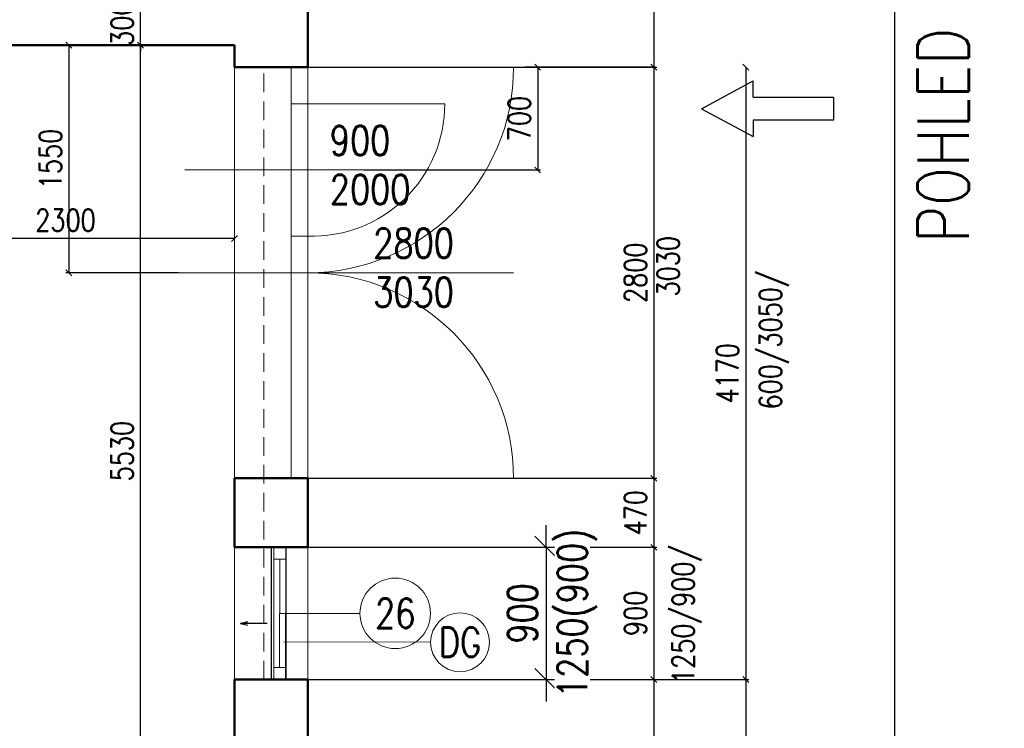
# Model space of a CAD drawing. Header units: millimetres. Extents: x -238874 to 551972, y -298952 to 658415.
# Tile 98 of 256: x 25606 to 32308, y 66047 to 70874. Entities that reach past the tile are written whole.
import ezdxf
from ezdxf.enums import TextEntityAlignment as Align

# ---------------------------------------------------------------- set-up
doc = ezdxf.new("R2010")
doc.units = ezdxf.units.MM
doc.header["$LTSCALE"] = 20
doc.linetypes.add('HIDDEN', pattern=[9.525, 6.35, -3.175])
doc.layers.add('00_HEDVIKA_DEMOLICE', color=2, linetype='Continuous', lineweight=30, transparency=0.3)
for name, color, linetype, lineweight in [('00_HEDVIKA_OBRYS', 1, 'Continuous', 50), ('_00_HEDVIKA_pohledy', 1, 'Continuous', 25), ('CKBUBLINY', 1, 'Continuous', 18), ('CKBUBLINY DEMOLICE', 4, 'Continuous', 18), ('CKBUBLINY_POPIS', 3, 'Continuous', 25), ('CKKOTY', 3, 'Continuous', 18), ('CKOKNA', 30, 'Continuous', 18), ('CKSYMBOLY', 21, 'Continuous', 25), ('HEDVIKA_OKNA_PARAPET', 70, 'Continuous', 18), ('NOSNÉ', 8, 'Continuous', 50), ('PRUCHODY', 7, 'Continuous', 18)]:
    doc.layers.add(name, color=color, linetype=linetype, lineweight=lineweight)
doc.layers.add('CZ', color=255, linetype='Continuous')
doc.layers.add('KOTY', color=8, linetype='Continuous')
doc.styles.add('SIMPLEX', font='SIMPLEX.shx', dxfattribs={"width": 0.8, "bigfont": 'CAD13.shx'})
doc.styles.get("Standard").update_dxf_attribs({"font": 'simplex.shx', "width": 0.8})
doc.dimstyles.new('CADKON', dxfattribs={"dimscale": 100, "dimtxt": 2, "dimasz": 1.5, "dimexe": 0, "dimexo": 2, "dimgap": 0.6, "dimtad": 1, "dimrnd": 1, "dimtxsty": 'Standard', "dimblk1": 'OBLIQUE', "dimblk2": 'OBLIQUE', "dimsah": 1, "dimcen": 2.5, "dimadec": 1, "dimazin": 2, "dimtfac": 1, "dimtix": 1, "dimtmove": 2, "dimatfit": 3, "dimldrblk": 'OPEN30', "dimfxl": 5, "dimtfill": 1, "dimtolj": 1, "dimarcsym": 0})
doc.dimstyles.new('CKA', dxfattribs={"dimtxt": 200, "dimasz": 40, "dimexe": 20, "dimexo": 0.2, "dimgap": 50, "dimtad": 1, "dimdec": 0, "dimrnd": 1, "dimzin": 0, "dimdsep": 46, "dimtxsty": 'Standard', "dimblk1": 'OBLIQUE', "dimblk2": 'OBLIQUE', "dimsah": 1, "dimcen": 0.09, "dimclrd": 253, "dimclre": 253, "dimclrt": 253, "dimadec": 0, "dimazin": 0, "dimtfac": 1, "dimtdec": 0, "dimtix": 1, "dimtmove": 2, "dimatfit": 3, "dimfxl": 1, "dimtolj": 1, "dimtzin": 0, "dimarcsym": 0})

# ---------------------------------------------------------------- blocks, each defined once
blk = doc.blocks.new('_OBLIQUE')
at = {"color": 0, "linetype": 'ByBlock'}
blk.add_line((-0.5, -0.5), (0.5, 0.5), dxfattribs=at)
blk = doc.blocks.new('*D348')
at = {"layer": 'DEFPOINTS', "color": 0, "transparency": 16777216}
for p in [(28968, 66380), (28568, 64660), (30548.3, 64660)]:
    blk.add_point(p, dxfattribs=at)
at = {"layer": 'KOTY', "lineweight": -2, "transparency": 16777216}
for p, q in [((30548.3, 66380), (30548.3, 64660)), ((28948.7, 64660), (30568.3, 64660))]:
    blk.add_line(p, q, dxfattribs=at)
at = {"layer": 'KOTY', "lineweight": -2, "transparency": 16777216, "xscale": 40, "yscale": 40, "zscale": 40}
for p, rotation in [((30548.3, 66380), 90), ((30548.3, 64660), 270)]:
    blk.add_blockref('_OBLIQUE', p, dxfattribs=dict(at, rotation=rotation))
at = {"layer": 'KOTY', "transparency": 16777216, "insert": (30423.3, 65520), "char_height": 150, "attachment_point": 5, "rotation": 90, "style": 'SIMPLEX'}
blk.add_mtext('\\A1;1720', dxfattribs=at)
blk = doc.blocks.new('*D352')
at = {"layer": 'DEFPOINTS', "color": 0, "transparency": 16777216}
for p in [(28968, 70550), (28968, 66380), (30548.3, 66380)]:
    blk.add_point(p, dxfattribs=at)
at = {"layer": 'KOTY', "lineweight": -2, "transparency": 16777216}
for p, q in [((30548.3, 70550), (30548.3, 66380)), ((29348.7, 66380), (30568.3, 66380))]:
    blk.add_line(p, q, dxfattribs=at)
at = {"layer": 'KOTY', "lineweight": -2, "transparency": 16777216, "xscale": 40, "yscale": 40, "zscale": 40}
for p, rotation in [((30548.3, 70550), 90), ((30548.3, 66380), 270)]:
    blk.add_blockref('_OBLIQUE', p, dxfattribs=dict(at, rotation=rotation))
at = {"layer": 'KOTY', "transparency": 16777216, "insert": (30423.3, 68465), "char_height": 150, "attachment_point": 5, "rotation": 90, "style": 'SIMPLEX'}
blk.add_mtext('\\A1;4170', dxfattribs=at)
blk = doc.blocks.new('*D372')
at = {"layer": 'DEFPOINTS', "color": 0, "transparency": 16777216}
for p in [(27068, 67280), (27068, 66380), (29922.3, 66380)]:
    blk.add_point(p, dxfattribs=at)
at = {"layer": 'KOTY', "lineweight": -2, "transparency": 16777216}
for p, q in [((29922.3, 67280), (29922.3, 66380)), ((27448.7, 66380), (29942.3, 66380))]:
    blk.add_line(p, q, dxfattribs=at)
at = {"layer": 'KOTY', "lineweight": -2, "transparency": 16777216, "xscale": 40, "yscale": 40, "zscale": 40}
for p, rotation in [((29922.3, 67280), 90), ((29922.3, 66380), 270)]:
    blk.add_blockref('_OBLIQUE', p, dxfattribs=dict(at, rotation=rotation))
at = {"layer": 'KOTY', "transparency": 16777216, "insert": (29797.3, 66830), "char_height": 150, "attachment_point": 5, "rotation": 90, "style": 'SIMPLEX'}
blk.add_mtext('\\A1;900', dxfattribs=at)
blk = doc.blocks.new('*D374')
at = {"layer": 'DEFPOINTS', "color": 0, "transparency": 16777216}
for p in [(26428.1, 70700), (27068, 70700), (26968, 65170)]:
    blk.add_point(p, dxfattribs=at)
at = {"layer": 'KOTY', "lineweight": -2, "transparency": 16777216}
for p, q in [((26687.2, 70700), (26408.1, 70700)), ((26428.1, 65170), (26428.1, 70700))]:
    blk.add_line(p, q, dxfattribs=at)
at = {"layer": 'KOTY', "lineweight": -2, "transparency": 16777216, "xscale": 40, "yscale": 40, "zscale": 40}
for p, rotation in [((26428.1, 70700), 90), ((26428.1, 65170), 270)]:
    blk.add_blockref('_OBLIQUE', p, dxfattribs=dict(at, rotation=rotation))
at = {"layer": 'KOTY', "transparency": 16777216, "insert": (26303.1, 67935), "char_height": 150, "attachment_point": 5, "rotation": 90, "style": 'SIMPLEX'}
blk.add_mtext('\\A1;5530', dxfattribs=at)
blk = doc.blocks.new('*D483')
at = {"layer": 'DEFPOINTS', "color": 0, "transparency": 16777216}
for p in [(27068, 66380), (27068, 64660), (29922.3, 64660)]:
    blk.add_point(p, dxfattribs=at)
at = {"layer": 'KOTY', "lineweight": -2, "transparency": 16777216}
for p, q in [((29922.3, 66380), (29922.3, 64660)), ((27448.7, 64660), (29942.3, 64660))]:
    blk.add_line(p, q, dxfattribs=at)
at = {"layer": 'KOTY', "lineweight": -2, "transparency": 16777216, "xscale": 40, "yscale": 40, "zscale": 40}
for p, rotation in [((29922.3, 66380), 90), ((29922.3, 64660), 270)]:
    blk.add_blockref('_OBLIQUE', p, dxfattribs=dict(at, rotation=rotation))
at = {"layer": 'KOTY', "transparency": 16777216, "insert": (29797.3, 65520), "char_height": 150, "attachment_point": 5, "rotation": 90, "style": 'SIMPLEX'}
blk.add_mtext('\\A1;1720', dxfattribs=at)
blk = doc.blocks.new('*D499')
at = {"layer": 'DEFPOINTS', "color": 0, "transparency": 16777216}
for p in [(24768, 70550), (27068, 70550), (24768, 69382.7)]:
    blk.add_point(p, dxfattribs=at)
at = {"layer": 'KOTY', "lineweight": -2, "transparency": 16777216}
for p, q in [((24768, 70169.3), (24768, 69362.7)), ((27068, 69382.7), (24768, 69382.7))]:
    blk.add_line(p, q, dxfattribs=at)
at = {"layer": 'KOTY', "lineweight": -2, "transparency": 16777216, "xscale": 40, "yscale": 40, "zscale": 40, "rotation": 180}
blk.add_blockref('_OBLIQUE', (24768, 69382.7), dxfattribs=at)
at = {"layer": 'KOTY', "lineweight": -2, "transparency": 16777216, "xscale": 40, "yscale": 40, "zscale": 40}
blk.add_blockref('_OBLIQUE', (27068, 69382.7), dxfattribs=at)
at = {"layer": 'KOTY', "transparency": 16777216, "insert": (25918, 69507.7), "char_height": 150, "attachment_point": 5, "style": 'SIMPLEX'}
blk.add_mtext('\\A1;2300', dxfattribs=at)
blk = doc.blocks.new('*D507')
at = {"layer": 'DEFPOINTS', "color": 0, "transparency": 16777216}
for p in [(27568, 70550), (27568, 69850), (29132, 69850)]:
    blk.add_point(p, dxfattribs=at)
at = {"layer": 'KOTY', "lineweight": -2, "transparency": 16777216}
for p, q in [((29132, 70550), (29132, 69850)), ((27948.7, 69850), (29152, 69850))]:
    blk.add_line(p, q, dxfattribs=at)
at = {"layer": 'KOTY', "lineweight": -2, "transparency": 16777216, "xscale": 40, "yscale": 40, "zscale": 40}
for p, rotation in [((29132, 70550), 90), ((29132, 69850), 270)]:
    blk.add_blockref('_OBLIQUE', p, dxfattribs=dict(at, rotation=rotation))
at = {"layer": 'KOTY', "transparency": 16777216, "insert": (29007, 70200), "char_height": 150, "attachment_point": 5, "rotation": 90, "style": 'SIMPLEX'}
blk.add_mtext('\\A1;700', dxfattribs=at)
blk = doc.blocks.new('*D508')
at = {"layer": 'DEFPOINTS', "color": 0, "transparency": 16777216}
for p in [(27068, 70700), (25941.4, 69150), (27068, 69150)]:
    blk.add_point(p, dxfattribs=at)
at = {"layer": 'KOTY', "lineweight": -2, "transparency": 16777216}
for p, q in [((25941.4, 70700), (25941.4, 69150)), ((26687.2, 69150), (25921.4, 69150))]:
    blk.add_line(p, q, dxfattribs=at)
at = {"layer": 'KOTY', "lineweight": -2, "transparency": 16777216, "xscale": 40, "yscale": 40, "zscale": 40}
for p, rotation in [((25941.4, 70700), 90), ((25941.4, 69150), 270)]:
    blk.add_blockref('_OBLIQUE', p, dxfattribs=dict(at, rotation=rotation))
at = {"layer": 'KOTY', "transparency": 16777216, "insert": (25816.4, 69925), "char_height": 150, "attachment_point": 5, "rotation": 90, "style": 'SIMPLEX'}
blk.add_mtext('\\A1;1550', dxfattribs=at)
blk = doc.blocks.new('*D509')
at = {"layer": 'DEFPOINTS', "color": 0, "transparency": 16777216}
for p in [(26428.1, 71000), (27068, 71000), (27068, 70700)]:
    blk.add_point(p, dxfattribs=at)
at = {"layer": 'KOTY', "lineweight": -2, "transparency": 16777216}
for p, q in [((26428.1, 71000), (26428.1, 71040)), ((26687.2, 71000), (26408.1, 71000)), ((26428.1, 70700), (26428.1, 71000)), ((26428.1, 70700), (26428.1, 70660))]:
    blk.add_line(p, q, dxfattribs=at)
at = {"layer": 'KOTY', "lineweight": -2, "transparency": 16777216, "xscale": 40, "yscale": 40, "zscale": 40}
for p, rotation in [((26428.1, 71000), 270), ((26428.1, 70700), 90)]:
    blk.add_blockref('_OBLIQUE', p, dxfattribs=dict(at, rotation=rotation))
at = {"layer": 'KOTY', "transparency": 16777216, "insert": (26303.1, 70850), "char_height": 150, "attachment_point": 5, "rotation": 90, "style": 'SIMPLEX'}
blk.add_mtext('\\A1;300', dxfattribs=at)
blk = doc.blocks.new('*D510')
at = {"layer": 'DEFPOINTS', "color": 0, "transparency": 16777216}
for p in [(27068, 67750), (27068, 67280), (29922.3, 67280)]:
    blk.add_point(p, dxfattribs=at)
at = {"layer": 'KOTY', "lineweight": -2, "transparency": 16777216}
for p, q in [((29922.3, 67750), (29922.3, 67280)), ((27448.7, 67280), (29942.3, 67280))]:
    blk.add_line(p, q, dxfattribs=at)
at = {"layer": 'KOTY', "lineweight": -2, "transparency": 16777216, "xscale": 40, "yscale": 40, "zscale": 40}
for p, rotation in [((29922.3, 67750), 90), ((29922.3, 67280), 270)]:
    blk.add_blockref('_OBLIQUE', p, dxfattribs=dict(at, rotation=rotation))
at = {"layer": 'KOTY', "transparency": 16777216, "insert": (29797.3, 67515), "char_height": 150, "attachment_point": 5, "rotation": 90, "style": 'SIMPLEX'}
blk.add_mtext('\\A1;470', dxfattribs=at)
blk = doc.blocks.new('*D511')
at = {"layer": 'DEFPOINTS', "color": 0, "transparency": 16777216}
for p in [(27068, 70550), (27068, 67750), (29922.3, 67750)]:
    blk.add_point(p, dxfattribs=at)
at = {"layer": 'KOTY', "lineweight": -2, "transparency": 16777216}
for p, q in [((29922.3, 70550), (29922.3, 67750)), ((27448.7, 67750), (29942.3, 67750))]:
    blk.add_line(p, q, dxfattribs=at)
at = {"layer": 'KOTY', "lineweight": -2, "transparency": 16777216, "xscale": 40, "yscale": 40, "zscale": 40}
for p, rotation in [((29922.3, 70550), 90), ((29922.3, 67750), 270)]:
    blk.add_blockref('_OBLIQUE', p, dxfattribs=dict(at, rotation=rotation))
at = {"layer": 'KOTY', "transparency": 16777216, "insert": (29797.3, 69150), "char_height": 150, "attachment_point": 5, "rotation": 90, "style": 'SIMPLEX'}
blk.add_mtext('\\A1;2800', dxfattribs=at)
blk = doc.blocks.new('*D512')
at = {"layer": 'DEFPOINTS', "color": 0, "transparency": 16777216}
for p in [(27068, 71670), (27068, 70550), (29922.3, 70550)]:
    blk.add_point(p, dxfattribs=at)
at = {"layer": 'KOTY', "lineweight": -2, "transparency": 16777216}
for p, q in [((29922.3, 71670), (29922.3, 70550)), ((27448.7, 70550), (29942.3, 70550))]:
    blk.add_line(p, q, dxfattribs=at)
at = {"layer": 'KOTY', "lineweight": -2, "transparency": 16777216, "xscale": 40, "yscale": 40, "zscale": 40}
for p, rotation in [((29922.3, 71670), 90), ((29922.3, 70550), 270)]:
    blk.add_blockref('_OBLIQUE', p, dxfattribs=dict(at, rotation=rotation))
at = {"layer": 'KOTY', "transparency": 16777216, "insert": (29797.3, 71110), "char_height": 150, "attachment_point": 5, "rotation": 90, "style": 'SIMPLEX'}
blk.add_mtext('\\A1;1120', dxfattribs=at)
blk = doc.blocks.new('*D703')
at = {"layer": 'DEFPOINTS', "color": 0, "transparency": 16777216}
for p in [(33538, 72340), (31560.3, 45270), (33538, 45270)]:
    blk.add_point(p, dxfattribs=at)
at = {"layer": 'KOTY', "lineweight": -2, "transparency": 16777216}
for p, q in [((31560.3, 72340), (31560.3, 45270)), ((33157.2, 45270), (31540.3, 45270))]:
    blk.add_line(p, q, dxfattribs=at)
at = {"layer": 'KOTY', "lineweight": -2, "transparency": 16777216, "xscale": 40, "yscale": 40, "zscale": 40}
for p, rotation in [((31560.3, 72340), 90), ((31560.3, 45270), 270)]:
    blk.add_blockref('_OBLIQUE', p, dxfattribs=dict(at, rotation=rotation))
at = {"layer": 'KOTY', "transparency": 16777216, "insert": (31435.3, 58805), "char_height": 150, "attachment_point": 5, "rotation": 90, "style": 'SIMPLEX'}
blk.add_mtext('\\A1;27070', dxfattribs=at)
blk = doc.blocks.new('*D3505')
at = {"layer": 'CKKOTY', "color": 0, "lineweight": -2, "transparency": 16777216}
for p, q in [((29188.6, 67280), (29188.6, 67430)), ((27768, 67280), (29188.6, 67280)), ((29188.6, 67280), (29188.6, 66380)), ((27768, 66380), (29188.6, 66380)), ((29188.6, 66380), (29188.6, 66230))]:
    blk.add_line(p, q, dxfattribs=at)
at = {"layer": 'DEFPOINTS', "color": 0, "transparency": 16777216}
for p in [(27568, 67280), (27568, 66380), (29188.6, 66380)]:
    blk.add_point(p, dxfattribs=at)
at = {"layer": 'CKKOTY', "color": 0, "lineweight": -2, "transparency": 16777216, "xscale": 150, "yscale": 150, "zscale": 150}
for p, rotation in [((29188.6, 67280), 270), ((29188.6, 66380), 90)]:
    blk.add_blockref('_OBLIQUE', p, dxfattribs=dict(at, rotation=rotation))
at = {"layer": 'CKKOTY', "color": 0, "transparency": 16777216, "insert": (29028.6, 66830), "char_height": 200, "attachment_point": 5, "rotation": 90, "bg_fill": 3, "box_fill_scale": 1.1, "bg_fill_color": 256, "bg_fill_true_color": 13158600, "bg_fill_transparency": 0}
blk.add_mtext('\\A1;900', dxfattribs=at)
at = {"layer": 'CKKOTY', "color": 0, "transparency": 16777216, "insert": (29401, 66830), "char_height": 200, "attachment_point": 5, "rotation": 90, "bg_fill": 3, "box_fill_scale": 1.1, "bg_fill_color": 256, "bg_fill_true_color": 13158600, "bg_fill_transparency": 0}
blk.add_mtext('\\A1;1250(900)', dxfattribs=at)
blk = doc.blocks.new('_Open30')
at = {"color": 0, "lineweight": -2}
for p, q in [((-1, 0.268), (0, 0)), ((0, 0), (-1, -0.268)), ((0, 0), (-1, 0))]:
    blk.add_line(p, q, dxfattribs=at)
blk = doc.blocks.new('*U3302')
at = {"color": 0, "linetype": 'ByBlock', "lineweight": -2}
for p, q in [((-225, 0), (-80, 0)), ((225, 0), (103, 30)), ((225, 0), (103, -30)), ((-80, 0), (27, 0)), ((27, 0), (225, 0))]:
    blk.add_line(p, q, dxfattribs=at)
at = {"color": 0, "linetype": 'Continuous', "lineweight": -2, "flags": 8}
blk.add_attdef('SPÁD', text='', height=100, dxfattribs=at).set_placement((0, 40), align=Align.CENTER)
blk = doc.blocks.new('*U3468')
at = {"color": 0, "linetype": 'ByBlock', "lineweight": -2}
for p, q in [((48.4, 38.7), (48.4, 94.6)), ((224.7, 0), (48.4, 94.6)), ((224.7, 0), (48.4, -94.6)), ((48.4, -38.7), (48.4, -94.6))]:
    blk.add_line(p, q, dxfattribs=at)
blk.add_lwpolyline([(48.4, -38.7), (-224.7, -38.7), (-224.7, 38.7), (48.4, 38.7)], dxfattribs=at)
at = {"color": 0, "linetype": 'Continuous', "lineweight": -2, "flags": 8}
blk.add_attdef('SPÁD', text='', height=100, dxfattribs=at).set_placement((0, 40), align=Align.CENTER)
blk = doc.blocks.new('CK_BUBBLE_1_0_0')
at = {"color": 0, "linetype": 'ByBlock', "lineweight": -2}
blk.add_circle((0, 0), 1, dxfattribs=at)

msp = doc.modelspace()

# ---------------------------------------------------------------- linework, layer by layer
at = {"layer": '00_HEDVIKA_DEMOLICE'}
for p, q in [((27317.962, 67280.047), (27317.962, 66380.047)), ((27416.911, 67280.047), (27416.911, 66380.047))]:
    msp.add_line(p, q, dxfattribs=at)
at = {"layer": '00_HEDVIKA_OBRYS'}
for p, q in [((27416.911, 67280.047), (27067.962, 67280.047)), ((27416.911, 66380.047), (27067.962, 66380.047))]:
    msp.add_line(p, q, dxfattribs=at)
at = {"layer": 'CKOKNA'}
for p, q in [((27336.911, 67198.047), (27336.911, 67280.047)), ((27416.911, 67198.047), (27416.911, 67280.047)), ((27335.195, 66462.051), (27336.911, 67198.047)), ((27336.911, 67198.047), (27416.911, 67198.047)), ((27375.195, 66462.051), (27376.911, 67198.047)), ((27415.195, 66462.051), (27416.911, 67198.047)), ((27335.195, 66462.051), (27415.195, 66462.051)), ((27335.195, 66462.051), (27335.195, 66380.051)), ((27415.195, 66462.051), (27415.195, 66380.051))]:
    msp.add_line(p, q, dxfattribs=at)
at = {"layer": 'HEDVIKA_OKNA_PARAPET'}
msp.add_line((27067.962, 67280.047), (27067.962, 66380.047), dxfattribs=at)
at = {"layer": 'KOTY'}
msp.add_line((29932.285, 70550.047), (29043.336, 70550.047), dxfattribs=at)
at = {"layer": 'NOSNÉ'}
for p, q in [((27567.962, 71770.047), (27567.962, 70550.047)), ((27067.962, 70700.047), (24767.962, 70700.047)), ((27067.962, 70700.047), (27067.962, 70550.047)), ((27067.962, 70550.047), (27567.962, 70550.047)), ((27067.962, 67750.047), (27067.962, 67280.047)), ((27067.962, 67750.047), (27567.962, 67750.047)), ((27567.962, 67750.047), (27567.962, 67280.047)), ((27567.962, 67280.047), (27067.962, 67280.047)), ((27067.962, 66380.047), (27067.962, 65850.047)), ((27567.962, 66380.047), (27067.962, 66380.047)), ((27567.962, 66380.047), (27567.962, 64660.047))]:
    msp.add_line(p, q, dxfattribs=at)
at = {"layer": 'PRUCHODY'}
for p, q in [((27067.962, 70550.047), (27067.962, 67750.047)), ((27454.692, 67750.047), (27454.692, 70550.047)), ((27567.962, 67750.047), (27567.962, 70550.047)), ((27567.962, 70550.047), (28967.962, 70550.047)), ((27454.692, 70300.047), (28499.566, 70300.047)), ((26730.098, 69850.047), (28405.827, 69850.047)), ((27454.692, 69400.047), (27567.962, 69400.047)), ((28967.962, 69150.047), (25941.423, 69150.047)), ((28967.962, 67750.047), (27567.962, 67750.047)), ((27316.911, 67280.047), (27316.911, 66380.047)), ((27567.962, 66380.047), (27567.962, 67280.047)), ((27567.962, 66380.047), (27067.962, 66380.047))]:
    msp.add_line(p, q, dxfattribs=at)
at = {"layer": 'PRUCHODY', "linetype": 'HIDDEN'}
msp.add_line((27267.962, 66380.047), (27267.962, 70550.047), dxfattribs=at)
at = {"layer": 'PRUCHODY'}
for centre, radius, start, end in [((27567.962, 70550.047), 1400, 270, 0), ((27599.03, 70300.047), 900.536, 268.0229519, 0), ((27567.962, 67750.047), 1400, 0, 90)]:
    msp.add_arc(centre, radius, start, end, dxfattribs=at)

# ---------------------------------------------------------------- block references
at = {"layer": '_00_HEDVIKA_pohledy', "xscale": 2, "yscale": 2, "zscale": 2, "rotation": 180}
msp.add_blockref('*U3468', (30695.9, 70267.608), dxfattribs=at)
at = {"layer": 'CKSYMBOLY', "xscale": -0.4, "yscale": 0.4, "zscale": 0.4}
msp.add_blockref('*U3302', (27200.266, 66761.863), dxfattribs=at)

# ---------------------------------------------------------------- texts
at = {"layer": '_00_HEDVIKA_pohledy', "lineweight": 35, "insert": (31716.659, 69353.657), "char_height": 350, "attachment_point": 1, "rotation": 90}
msp.add_mtext_dynamic_manual_height_columns('POHLED G', width=9267.13323, gutter_width=1250, heights=[0], dxfattribs=at)
at = {"layer": 'CZ', "color": 7, "char_height": 200, "width": 921.6, "attachment_point": 1}
for s, insert in [('900\\P2000', (27717.353, 70151.316)), ('2800\\P3030', (28012.823, 69451.316))]:
    msp.add_mtext(s, dxfattribs=dict(at, insert=insert))
at = {"layer": 'KOTY', "char_height": 150, "attachment_point": 1, "rotation": 90}
for s, insert, width in [('3030', (29945.466, 68989.015), 1229.8), ('600/3050/', (30641.634, 68219.149), 1229.8), ('1250/900/', (30047.66, 66349.364), 955.5)]:
    msp.add_mtext(s, dxfattribs=dict(at, insert=insert, width=width))

# ---------------------------------------------------------------- dimensions: what is measured, and where the dimension line sits
at = {"layer": 'KOTY'}
for base, p1, p2, angle, text, picture, middle in [((31560.292, 45270.047), (33537.962, 72340.047), (33537.962, 45270.047), 90, '27070', '*D703', (31435.292, 58805.047)), ((29922.285, 70550.047), (27067.962, 71670.047), (27067.962, 70550.047), 270, '1120', '*D512', (29797.285, 71110.047)), ((26428.098, 71000.047), (27067.962, 70700.047), (27067.962, 71000.047), 90, '300', '*D509', (26303.098, 70850.047)), ((25941.423, 69150.047), (27067.962, 70700.047), (27067.962, 69150.047), 90, '1550', '*D508', (25816.423, 69925.047)), ((26428.098, 70700.047), (26967.962, 65170.047), (27067.962, 70700.047), 90, '5530', '*D374', (26303.098, 67935.047)), ((29922.285, 67750.047), (27067.962, 70550.047), (27067.962, 67750.047), 270, '2800', '*D511', (29797.285, 69150.047)), ((29132.014, 69850.047), (27567.962, 70550.047), (27567.962, 69850.047), 270, '700', '*D507', (29007.014, 70200.047)), ((30548.251, 66380.047), (28967.962, 70550.047), (28967.962, 66380.047), 270, '4170', '*D352', (30423.251, 68465.047)), ((24767.962, 69382.669), (27067.962, 70550.047), (24767.962, 70550.047), 180, '2300', '*D499', (25917.962, 69507.669)), ((29922.285, 67280.047), (27067.962, 67750.047), (27067.962, 67280.047), 270, '470', '*D510', (29797.285, 67515.047)), ((29922.285, 66380.047), (27067.962, 67280.047), (27067.962, 66380.047), 270, '900', '*D372', (29797.285, 66830.047)), ((29922.285, 64660.047), (27067.962, 66380.047), (27067.962, 64660.047), 270, '1720', '*D483', (29797.285, 65520.047)), ((30548.251, 64660.047), (28967.962, 66380.047), (28567.962, 64660.047), 270, '1720', '*D348', (30423.251, 65520.047))]:
    dim = msp.add_linear_dim(base=base, p1=p1, p2=p2, angle=angle, text=text, dimstyle='CKA', override={"dimtxt": 150, "dimexo": 380.774374, "dimtxsty": 'SIMPLEX', "dimse1": 1, "dimclrd": 256, "dimclre": 256, "dimclrt": 256}, dxfattribs=at)
    dim.commit()
    dim.dimension.update_dxf_attribs({"geometry": picture, "text_midpoint": middle})

# ---------------------------------------------------------------- next in the draw order: dimensions: what is measured, and where the dimension line sits
at = {"layer": 'CKKOTY'}
dim = msp.add_linear_dim(base=(29188.6, 66380.047), p1=(27567.962, 67280.047), p2=(27567.962, 66380.047), angle=90, text='<>\\X1250(900)', dimstyle='CADKON', override={"dimtmove": 2}, dxfattribs=at)
dim.commit()
dim.dimension.update_dxf_attribs({"geometry": '*D3505', "text_midpoint": (29188.6, 66830.047)})

# ---------------------------------------------------------------- next in the draw order: linework, layer by layer
at = {"layer": 'CKBUBLINY'}
msp.add_line((27922.385, 66830.049), (27376.053, 66830.049), dxfattribs=at)
at = {"layer": 'CKBUBLINY DEMOLICE'}
msp.add_line((28403.459, 66633.402), (27403.462, 66635.735), dxfattribs=at)

# ---------------------------------------------------------------- next in the draw order: block references
at = {"layer": 'CKBUBLINY'}
ref = msp.add_blockref('CK_BUBBLE_1_0_0', (28162.385, 66830.049), dxfattribs=dict(at, xscale=240, yscale=240, zscale=240))
ref.add_attrib('NUM1', '26', dxfattribs={"layer": 'CKBUBLINY_POPIS', "height": 200, "width": 0.8, "flags": 8}).set_placement((28162.385, 66830.049), align=Align.MIDDLE_CENTER)
at = {"layer": 'CKBUBLINY DEMOLICE'}
ref = msp.add_blockref('CK_BUBBLE_1_0_0', (28603.459, 66632.935), dxfattribs=dict(at, xscale=200, yscale=200, zscale=200))
ref.add_attrib('NUM1', 'DG', dxfattribs={"height": 200, "width": 0.8, "flags": 8}).set_placement((28603.459, 66632.935), align=Align.MIDDLE_CENTER)

doc.saveas('drawing.dxf')
